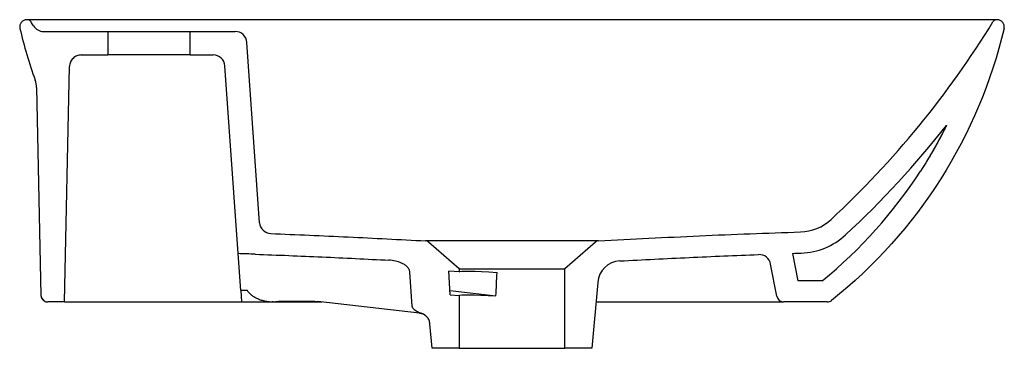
# Model space of a CAD drawing. Header units: millimetres. Extents: x 5024.08 to 5024.499, y 2931.147 to 2931.286.
import ezdxf

# ---------------------------------------------------------------- set-up
doc = ezdxf.new("R2010")
doc.units = ezdxf.units.MM
doc.layers.add('SANINDUSA', color=3, linetype='Continuous')

msp = doc.modelspace()

# ---------------------------------------------------------------- linework, layer by layer
at = {"layer": 'SANINDUSA'}
for p, q in [((5024.083515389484, 2931.286313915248), (5024.083396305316, 2931.286313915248)), ((5024.495876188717, 2931.286313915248), (5024.495757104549, 2931.286313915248)), ((5024.090507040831, 2931.281313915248), (5024.117896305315, 2931.281313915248)), ((5024.117896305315, 2931.281313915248), (5024.117896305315, 2931.271313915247)), ((5024.117896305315, 2931.281313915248), (5024.152896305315, 2931.281313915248)), ((5024.152896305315, 2931.281313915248), (5024.171973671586, 2931.281313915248)), ((5024.152896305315, 2931.271313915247), (5024.152896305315, 2931.281313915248)), ((5024.182320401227, 2931.200026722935), (5024.176961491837, 2931.276662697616)), ((5024.106571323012, 2931.271313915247), (5024.117896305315, 2931.271313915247)), ((5024.152896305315, 2931.271313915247), (5024.117896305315, 2931.271313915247)), ((5024.152896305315, 2931.271313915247), (5024.162648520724, 2931.271313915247)), ((5024.099475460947, 2931.166313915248), (5024.10157237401, 2931.266418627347)), ((5024.173215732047, 2931.186873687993), (5024.167636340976, 2931.266662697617)), ((5024.087565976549, 2931.25746720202), (5024.089413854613, 2931.169251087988)), ((5024.252906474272, 2931.192291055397), (5024.252892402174, 2931.192291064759)), ((5024.267136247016, 2931.180474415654), (5024.254104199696, 2931.191803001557)), ((5024.325169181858, 2931.191803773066), (5024.312136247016, 2931.180474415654)), ((5024.174315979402, 2931.171139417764), (5024.173215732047, 2931.186873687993)), ((5024.408864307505, 2931.186970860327), (5024.411130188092, 2931.175313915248)), ((5024.267136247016, 2931.180474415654), (5024.312136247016, 2931.180474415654)), ((5024.267136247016, 2931.180474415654), (5024.267136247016, 2931.179061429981)), ((5024.312136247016, 2931.146620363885), (5024.312136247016, 2931.180474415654)), ((5024.402220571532, 2931.168741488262), (5024.399561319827, 2931.182422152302)), ((5024.247184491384, 2931.164595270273), (5024.246265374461, 2931.17893442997)), ((5024.263411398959, 2931.169322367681), (5024.262763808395, 2931.179425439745)), ((5024.267136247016, 2931.179061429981), (5024.262763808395, 2931.179425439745)), ((5024.326053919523, 2931.174631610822), (5024.323603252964, 2931.146620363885)), ((5024.421472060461, 2931.175313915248), (5024.411130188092, 2931.175313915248)), ((5024.089413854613, 2931.169251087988), (5024.089412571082, 2931.169251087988)), ((5024.177171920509, 2931.171139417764), (5024.174315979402, 2931.171139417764)), ((5024.174315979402, 2931.171139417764), (5024.174653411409, 2931.166313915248)), ((5024.263292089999, 2931.171183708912), (5024.282824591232, 2931.168866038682)), ((5024.263411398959, 2931.169322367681), (5024.267136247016, 2931.169012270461)), ((5024.267136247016, 2931.169012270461), (5024.267136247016, 2931.146620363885)), ((5024.092411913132, 2931.166313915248), (5024.092413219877, 2931.166313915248)), ((5024.099475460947, 2931.166313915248), (5024.092413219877, 2931.166313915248)), ((5024.099475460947, 2931.166313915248), (5024.10277568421, 2931.166313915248)), ((5024.10277568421, 2931.166313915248), (5024.113114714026, 2931.166313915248)), ((5024.113114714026, 2931.166313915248), (5024.168121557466, 2931.166313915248)), ((5024.168121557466, 2931.166313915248), (5024.174653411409, 2931.166313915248)), ((5024.174653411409, 2931.166313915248), (5024.187478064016, 2931.166313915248)), ((5024.187965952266, 2931.166313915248), (5024.187653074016, 2931.166313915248)), ((5024.25037954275, 2931.161499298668), (5024.207137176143, 2931.166501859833)), ((5024.325326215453, 2931.166313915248), (5024.405165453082, 2931.166313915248)), ((5024.42359012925, 2931.166313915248), (5024.405165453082, 2931.166313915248)), ((5024.25038345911, 2931.161522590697), (5024.25023128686, 2931.161522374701)), ((5024.251000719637, 2931.161523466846), (5024.25038345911, 2931.161522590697)), ((5024.255669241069, 2931.146620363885), (5024.254756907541, 2931.157048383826)), ((5024.267136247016, 2931.146620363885), (5024.255669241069, 2931.146620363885)), ((5024.267136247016, 2931.146620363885), (5024.312136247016, 2931.146620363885)), ((5024.323603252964, 2931.146620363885), (5024.312136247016, 2931.146620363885))]:
    msp.add_line(p, q, dxfattribs=at)
for centre, radius, start, end in [((5024.083396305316, 2931.283313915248), 0.002999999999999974, 90, 193.3483417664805), ((5024.083515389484, 2931.284313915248), 0.002000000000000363, 31.54493249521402, 90), ((5024.495757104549, 2931.284313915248), 0.002000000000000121, 90, 148.455067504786), ((5024.495876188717, 2931.283313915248), 0.002999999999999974, 346.6516582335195, 90), ((5024.090507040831, 2931.286313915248), 0.005000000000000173, 211.8282917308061, 270), ((5024.171973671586, 2931.276313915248), 0.005000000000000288, 3.999999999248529, 90), ((5024.162648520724, 2931.266313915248), 0.005000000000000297, 3.999999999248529, 90), ((5024.411635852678, 2931.216076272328), 0.02, 271.8312209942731, 312.8592123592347), ((5024.187308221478, 2931.200375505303), 0.004999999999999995, 183.9999999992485, 267.8237119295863), ((5024.252792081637, 2931.190293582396), 0.002000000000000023, 48.9999999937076, 87.12482179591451), ((5024.326481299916, 2931.190294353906), 0.002000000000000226, 92.87953249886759, 131.0000000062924), ((5024.411635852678, 2931.216076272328), 0.02899999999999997, 271.8312209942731, 312.8592123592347), ((5024.394653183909, 2931.181468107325), 0.005000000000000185, 10.9999999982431, 92.13752755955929), ((5024.336015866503, 2931.173760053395), 0.01000000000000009, 92.96116039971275, 175.0000000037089), ((5024.092411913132, 2931.169313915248), 0.003000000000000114, 181.1999999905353, 270), ((5024.405165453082, 2931.169313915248), 0.003000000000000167, 190.9999999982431, 270), ((5024.42359012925, 2931.169313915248), 0.003000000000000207, 270, 308.5920997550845)]:
    msp.add_arc(centre, radius, start, end, dxfattribs=at)
at = {"layer": 'SANINDUSA', "extrusion": (0, 0, -1)}
for centre, major_axis, ratio, start_param, end_param in [((5024.289636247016, 2931.177188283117), (-0.0224997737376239, 0.001878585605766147), 0.05371311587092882, 6.278700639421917, 7.562216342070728), ((5024.289636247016, 2930.76018804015), (0.01226850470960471, 0.6443155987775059), 0.02927277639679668, 5.398911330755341, 5.419197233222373)]:
    msp.add_ellipse(centre, major_axis=major_axis, ratio=ratio, start_param=start_param, end_param=end_param, dxfattribs=at)
at = {"layer": 'SANINDUSA', "extrusion": (0, 0, -0.9999999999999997)}
msp.add_ellipse((5024.289636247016, 2931.167139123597), major_axis=(-0.02249977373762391, 0.00187858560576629), ratio=0.05371311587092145, start_param=6.278700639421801, end_param=7.541930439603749, dxfattribs=at)
at = {"layer": 'SANINDUSA', "extrusion": (-2.538211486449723e-14, 2.936369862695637e-15, -0.9999999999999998)}
msp.add_ellipse((5024.252716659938, 2931.164248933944), major_axis=(0.005524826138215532, -0.0006391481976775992), ratio=0.5394059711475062, start_param=1.823651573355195, end_param=3.044200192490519, dxfattribs=at)
at = {"layer": 'SANINDUSA'}
for points, knots in [([(5024.093988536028, 2931.286313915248), (5024.093610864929, 2931.286313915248), (5024.091650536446, 2931.286313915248), (5024.088647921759, 2931.286313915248), (5024.085738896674, 2931.286313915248), (5024.084005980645, 2931.286313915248), (5024.083783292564, 2931.286313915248), (5024.083690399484, 2931.286313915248)], [0, 0, 0, 0, 0.05966379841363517, 0.3096891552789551, 0.5611161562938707, 0.81692207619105, 1, 1, 1, 1]), ([(5024.224817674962, 2931.286313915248), (5024.220986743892, 2931.286313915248), (5024.217196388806, 2931.286313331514), (5024.211572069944, 2931.286311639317), (5024.209706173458, 2931.28631093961), (5024.206009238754, 2931.286309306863), (5024.204176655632, 2931.286308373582), (5024.195092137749, 2931.286303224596), (5024.188074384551, 2931.286297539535), (5024.174529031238, 2931.286286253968), (5024.16800221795, 2931.286280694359), (5024.15858676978, 2931.286274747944), (5024.155510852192, 2931.286273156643), (5024.150993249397, 2931.28627153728), (5024.149507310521, 2931.286271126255), (5024.146585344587, 2931.28627057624), (5024.145147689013, 2931.286270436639), (5024.138075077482, 2931.286270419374), (5024.132785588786, 2931.286272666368), (5024.122928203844, 2931.286280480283), (5024.118360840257, 2931.286286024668), (5024.112066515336, 2931.286294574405), (5024.110058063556, 2931.286297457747), (5024.106263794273, 2931.286302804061), (5024.104473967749, 2931.286305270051), (5024.101107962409, 2931.286309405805), (5024.099531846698, 2931.286311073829), (5024.096594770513, 2931.286313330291), (5024.095235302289, 2931.286313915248), (5024.093988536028, 2931.286313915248)], [0, 0, 0, 0, 0.06249999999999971, 0.06249999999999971, 0.09374999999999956, 0.09374999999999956, 0.1249999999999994, 0.1249999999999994, 0.2499999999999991, 0.2499999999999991, 0.3749999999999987, 0.3749999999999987, 0.4374999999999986, 0.4374999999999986, 0.4687499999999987, 0.4687499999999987, 0.4999999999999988, 0.4999999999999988, 0.6249999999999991, 0.6249999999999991, 0.7499999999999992, 0.7499999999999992, 0.8124999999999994, 0.8124999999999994, 0.8749999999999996, 0.8749999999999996, 0.9374999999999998, 0.9374999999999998, 1, 1, 1, 1]), ([(5024.354454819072, 2931.286313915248), (5024.349250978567, 2931.286313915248), (5024.343993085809, 2931.286313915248), (5024.333369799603, 2931.286313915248), (5024.328004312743, 2931.286313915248), (5024.317164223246, 2931.286313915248), (5024.311688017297, 2931.286313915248), (5024.300630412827, 2931.286313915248), (5024.295121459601, 2931.286313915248), (5024.284142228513, 2931.286313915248), (5024.278671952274, 2931.286313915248), (5024.267769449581, 2931.286313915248), (5024.26233722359, 2931.286313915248), (5024.251511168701, 2931.286313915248), (5024.246117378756, 2931.286313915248), (5024.238056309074, 2931.286313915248), (5024.235371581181, 2931.286313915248), (5024.230060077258, 2931.286313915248), (5024.227427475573, 2931.286313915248), (5024.224817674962, 2931.286313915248)], [0, 0, 0, 0, 0.125, 0.125, 0.25, 0.25, 0.3749999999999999, 0.3749999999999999, 0.4999999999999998, 0.4999999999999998, 0.6249999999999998, 0.6249999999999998, 0.7499999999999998, 0.7499999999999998, 0.8749999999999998, 0.8749999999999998, 0.9374999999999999, 0.9374999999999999, 1, 1, 1, 1]), ([(5024.485283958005, 2931.286313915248), (5024.484037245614, 2931.286313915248), (5024.482679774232, 2931.286313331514), (5024.480476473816, 2931.286311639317), (5024.47971352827, 2931.28631093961), (5024.478137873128, 2931.286309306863), (5024.477324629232, 2931.286308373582), (5024.473132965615, 2931.286303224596), (5024.469379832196, 2931.286297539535), (5024.461089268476, 2931.286286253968), (5024.456550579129, 2931.286280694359), (5024.449142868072, 2931.286274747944), (5024.446573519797, 2931.286273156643), (5024.442565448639, 2931.28627153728), (5024.441207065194, 2931.286271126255), (5024.438455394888, 2931.28627057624), (5024.437060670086, 2931.286270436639), (5024.429993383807, 2931.286270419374), (5024.424041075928, 2931.286272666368), (5024.411552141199, 2931.286280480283), (5024.405015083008, 2931.286286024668), (5024.394758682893, 2931.286294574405), (5024.391258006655, 2931.286297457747), (5024.384166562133, 2931.286302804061), (5024.380570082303, 2931.286305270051), (5024.373276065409, 2931.286309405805), (5024.369578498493, 2931.286311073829), (5024.362081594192, 2931.286313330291), (5024.358285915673, 2931.286313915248), (5024.354454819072, 2931.286313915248)], [0, 0, 0, 0, 0.06249999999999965, 0.06249999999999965, 0.09374999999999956, 0.09374999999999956, 0.1249999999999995, 0.1249999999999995, 0.2499999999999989, 0.2499999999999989, 0.3749999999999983, 0.3749999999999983, 0.4374999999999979, 0.4374999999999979, 0.4687499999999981, 0.4687499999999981, 0.4999999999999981, 0.4999999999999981, 0.6249999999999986, 0.6249999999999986, 0.7499999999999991, 0.7499999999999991, 0.8124999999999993, 0.8124999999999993, 0.8749999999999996, 0.8749999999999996, 0.9374999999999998, 0.9374999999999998, 1, 1, 1, 1]), ([(5024.495582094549, 2931.286313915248), (5024.495509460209, 2931.286313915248), (5024.495325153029, 2931.286313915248), (5024.494067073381, 2931.286313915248), (5024.492308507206, 2931.286313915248), (5024.490391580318, 2931.286313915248), (5024.488096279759, 2931.286313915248), (5024.486221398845, 2931.286313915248), (5024.485283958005, 2931.286313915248)], [0, 0, 0, 0, 0.1545622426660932, 0.3921964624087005, 0.5435311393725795, 0.69486572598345, 0.8474328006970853, 1, 1, 1, 1]), ([(5024.106571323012, 2931.271313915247), (5024.106249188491, 2931.271313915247), (5024.105922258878, 2931.271282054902), (5024.105290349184, 2931.271157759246), (5024.104982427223, 2931.271065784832), (5024.104532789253, 2931.270882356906), (5024.104384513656, 2931.270813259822), (5024.104098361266, 2931.270662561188), (5024.103959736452, 2931.270580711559), (5024.103556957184, 2931.270316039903), (5024.103305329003, 2931.270113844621), (5024.102840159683, 2931.269658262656), (5024.102633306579, 2931.269411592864), (5024.102269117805, 2931.268881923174), (5024.102110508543, 2931.268595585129), (5024.101853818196, 2931.268002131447), (5024.101755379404, 2931.267696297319), (5024.101617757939, 2931.267066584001), (5024.101579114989, 2931.266740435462), (5024.10157237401, 2931.266418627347)], [0, 0, 0, 0, 0.1249999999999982, 0.1249999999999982, 0.2499999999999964, 0.2499999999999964, 0.3125000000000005, 0.3125000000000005, 0.3750000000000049, 0.3750000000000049, 0.5000000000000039, 0.5000000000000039, 0.6250000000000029, 0.6250000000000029, 0.7500000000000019, 0.7500000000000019, 0.8750000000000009, 0.8750000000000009, 1, 1, 1, 1]), ([(5024.474338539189, 2931.241396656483), (5024.474338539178, 2931.241396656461), (5024.474335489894, 2931.241390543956), (5024.474329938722, 2931.241379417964), (5024.474326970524, 2931.241373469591), (5024.474317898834, 2931.241355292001), (5024.474311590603, 2931.241342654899), (5024.474292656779, 2931.241304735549), (5024.474279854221, 2931.241279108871), (5024.474241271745, 2931.241201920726), (5024.474215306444, 2931.241150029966), (5024.474137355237, 2931.24099441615), (5024.474085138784, 2931.240890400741), (5024.473928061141, 2931.240578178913), (5024.473822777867, 2931.240369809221), (5024.473505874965, 2931.239745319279), (5024.473293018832, 2931.239329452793), (5024.472649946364, 2931.238083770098), (5024.472215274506, 2931.237255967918), (5024.470894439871, 2931.23478254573), (5024.469991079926, 2931.233146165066), (5024.46813876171, 2931.229898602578), (5024.46718965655, 2931.228287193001), (5024.465732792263, 2931.225890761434), (5024.46524163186, 2931.225095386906), (5024.464496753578, 2931.223907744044), (5024.464247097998, 2931.223512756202), (5024.463870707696, 2931.222921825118), (5024.463744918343, 2931.222725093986), (5024.463555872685, 2931.222430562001), (5024.463492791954, 2931.222332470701), (5024.463398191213, 2931.222185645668), (5024.463366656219, 2931.222136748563), (5024.463319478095, 2931.222063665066), (5024.463303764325, 2931.222039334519), (5024.46328035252, 2931.222003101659), (5024.463272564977, 2931.221991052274), (5024.463261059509, 2931.221973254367), (5024.463257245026, 2931.221967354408), (5024.463249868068, 2931.221955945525), (5024.463244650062, 2931.221947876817), (5024.463244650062, 2931.221947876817)], [0, 0, 0, 0, 0.0009765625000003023, 0.0009765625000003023, 0.001953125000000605, 0.001953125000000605, 0.003906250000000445, 0.003906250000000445, 0.007812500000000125, 0.007812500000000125, 0.0156250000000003, 0.0156250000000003, 0.03125000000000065, 0.03125000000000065, 0.06250000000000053, 0.06250000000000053, 0.1250000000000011, 0.1250000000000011, 0.2500000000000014, 0.2500000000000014, 0.500000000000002, 0.500000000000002, 0.7500000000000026, 0.7500000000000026, 0.8750000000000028, 0.8750000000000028, 0.9375000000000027, 0.9375000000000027, 0.9687500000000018, 0.9687500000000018, 0.9843750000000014, 0.9843750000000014, 0.9921874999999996, 0.9921874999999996, 0.9960937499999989, 0.9960937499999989, 0.9980468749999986, 0.9980468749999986, 0.9990234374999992, 0.9990234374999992, 1, 1, 1, 1]), ([(5024.187118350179, 2931.195379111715), (5024.198080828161, 2931.194962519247), (5024.20904322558, 2931.194487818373), (5024.22548670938, 2931.193694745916), (5024.230967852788, 2931.193417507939), (5024.241930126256, 2931.192853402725), (5024.247411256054, 2931.192566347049), (5024.252892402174, 2931.192291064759)], [0, 0, 0, 0, 0.5, 0.5, 0.75, 0.75, 1, 1, 1, 1]), ([(5024.326380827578, 2931.192291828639), (5024.32630822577, 2931.192291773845), (5024.32616148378, 2931.192291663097), (5024.324918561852, 2931.192290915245), (5024.32277247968, 2931.192289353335), (5024.319582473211, 2931.192286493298), (5024.315515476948, 2931.192281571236), (5024.310756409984, 2931.192273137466), (5024.305358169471, 2931.192261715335), (5024.29956825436, 2931.192250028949), (5024.293441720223, 2931.192240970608), (5024.28724474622, 2931.192239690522), (5024.281042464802, 2931.192247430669), (5024.275129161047, 2931.192258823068), (5024.269583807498, 2931.192270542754), (5024.264673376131, 2931.192279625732), (5024.260449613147, 2931.192285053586), (5024.257070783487, 2931.192288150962), (5024.254675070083, 2931.192289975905), (5024.253437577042, 2931.192290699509), (5024.253276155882, 2931.192290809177), (5024.252906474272, 2931.192291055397)], [0, 0, 0, 0, 0.04750069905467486, 0.09600790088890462, 0.1511964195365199, 0.2079867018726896, 0.2631404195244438, 0.3198997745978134, 0.3749319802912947, 0.4315530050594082, 0.4867100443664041, 0.5434470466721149, 0.5990143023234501, 0.6562031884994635, 0.7116194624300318, 0.7686626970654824, 0.8237326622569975, 0.8803984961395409, 0.9354699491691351, 0.9921320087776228, 1, 1, 1, 1]), ([(5024.326380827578, 2931.192291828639), (5024.333538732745, 2931.192651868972), (5024.340696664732, 2931.193031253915), (5024.355012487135, 2931.193760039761), (5024.362170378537, 2931.194110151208), (5024.383643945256, 2931.195082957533), (5024.397959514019, 2931.195628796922), (5024.41227496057, 2931.196086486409)], [0, 0, 0, 0, 0.2500000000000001, 0.2500000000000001, 0.5000000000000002, 0.5000000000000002, 1, 1, 1, 1]), ([(5024.180526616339, 2931.186617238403), (5024.189997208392, 2931.186275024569), (5024.199466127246, 2931.185892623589), (5024.218400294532, 2931.185039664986), (5024.227865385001, 2931.184566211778), (5024.237329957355, 2931.184078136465)], [0, 0, 0, 0, 0.5, 0.5, 1, 1, 1, 1]), ([(5024.246265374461, 2931.17893442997), (5024.246250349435, 2931.179168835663), (5024.246205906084, 2931.179395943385), (5024.246066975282, 2931.179837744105), (5024.245971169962, 2931.180053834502), (5024.245745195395, 2931.18045799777), (5024.245614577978, 2931.180648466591), (5024.245325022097, 2931.181010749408), (5024.24516548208, 2931.181182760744), (5024.244664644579, 2931.181662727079), (5024.244297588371, 2931.18194086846), (5024.24371258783, 2931.182314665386), (5024.24351117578, 2931.182432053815), (5024.243103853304, 2931.182650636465), (5024.242897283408, 2931.182752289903), (5024.241851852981, 2931.183227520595), (5024.24097583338, 2931.183505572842), (5024.239168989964, 2931.183909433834), (5024.238254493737, 2931.184030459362), (5024.237329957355, 2931.184078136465)], [0, 0, 0, 0, 0.06249999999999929, 0.06249999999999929, 0.1249999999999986, 0.1249999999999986, 0.1874999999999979, 0.1874999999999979, 0.2499999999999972, 0.2499999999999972, 0.3749999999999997, 0.3749999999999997, 0.4375000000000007, 0.4375000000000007, 0.5000000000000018, 0.5000000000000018, 0.7500000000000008, 0.7500000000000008, 1, 1, 1, 1]), ([(5024.335499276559, 2931.183746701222), (5024.340426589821, 2931.184001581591), (5024.345346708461, 2931.1842577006), (5024.355179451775, 2931.184754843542), (5024.360092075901, 2931.184995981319), (5024.374826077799, 2931.18568524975), (5024.384644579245, 2931.186098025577), (5024.394466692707, 2931.186464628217)], [0, 0, 0, 0, 0.2499999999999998, 0.2499999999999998, 0.4999999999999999, 0.4999999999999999, 1, 1, 1, 1]), ([(5024.089413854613, 2931.169251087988), (5024.0894178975, 2931.169058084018), (5024.08944037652, 2931.168866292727), (5024.08952334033, 2931.168485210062), (5024.089583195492, 2931.16829987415), (5024.089736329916, 2931.167945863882), (5024.08983074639, 2931.167774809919), (5024.090051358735, 2931.167453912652), (5024.090175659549, 2931.167306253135), (5024.090451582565, 2931.167035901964), (5024.090605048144, 2931.166912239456), (5024.090928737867, 2931.166699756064), (5024.091099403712, 2931.166609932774), (5024.091458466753, 2931.16646328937), (5024.091646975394, 2931.166407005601), (5024.092025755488, 2931.166332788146), (5024.092218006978, 2931.166313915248), (5024.092413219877, 2931.166313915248)], [0, 0, 0, 0, 0.125, 0.125, 0.25, 0.25, 0.375, 0.375, 0.5, 0.5, 0.625, 0.625, 0.75, 0.75, 0.875, 0.875, 1, 1, 1, 1]), ([(5024.181896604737, 2931.167459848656), (5024.181455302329, 2931.167640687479), (5024.181019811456, 2931.167846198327), (5024.180375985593, 2931.168200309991), (5024.180162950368, 2931.16832603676), (5024.17974022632, 2931.168595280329), (5024.179530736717, 2931.168738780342), (5024.178918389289, 2931.169192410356), (5024.178526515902, 2931.169528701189), (5024.177794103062, 2931.170282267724), (5024.177461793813, 2931.170690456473), (5024.177171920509, 2931.171139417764)], [0, 0, 0, 0, 0.2500000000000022, 0.2500000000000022, 0.3750000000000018, 0.3750000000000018, 0.5000000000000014, 0.5000000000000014, 0.7500000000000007, 0.7500000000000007, 1, 1, 1, 1]), ([(5024.186358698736, 2931.166392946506), (5024.185749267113, 2931.166450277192), (5024.185140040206, 2931.166539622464), (5024.183935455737, 2931.166787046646), (5024.183342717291, 2931.166944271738), (5024.18275955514, 2931.167139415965)], [0, 0, 0, 0, 0.5, 0.5, 1, 1, 1, 1]), ([(5024.186358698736, 2931.166392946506), (5024.186853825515, 2931.166331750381), (5024.187349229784, 2931.166304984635), (5024.188093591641, 2931.166322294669), (5024.188341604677, 2931.166337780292), (5024.188829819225, 2931.166388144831), (5024.189071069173, 2931.166423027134), (5024.189309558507, 2931.166467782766)], [0, 0, 0, 0, 0.5, 0.5, 0.75, 0.75, 1, 1, 1, 1]), ([(5024.188057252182, 2931.166313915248), (5024.188051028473, 2931.166313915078), (5024.187914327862, 2931.166313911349), (5024.18777779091, 2931.166318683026), (5024.187647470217, 2931.166323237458)], [0, 0, 0, 0, 0.04552803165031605, 0.9999999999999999, 0.9999999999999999, 0.9999999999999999, 0.9999999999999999]), ([(5024.188057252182, 2931.166313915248), (5024.188548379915, 2931.166313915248), (5024.190066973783, 2931.166313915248), (5024.193009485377, 2931.166313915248), (5024.197565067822, 2931.166313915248), (5024.20271474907, 2931.166313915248), (5024.206952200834, 2931.166313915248), (5024.2087617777, 2931.166313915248)], [0, 0, 0, 0, 0.09867341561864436, 0.3051036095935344, 0.5126693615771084, 0.7918885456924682, 1, 1, 1, 1]), ([(5024.190880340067, 2931.166620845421), (5024.192557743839, 2931.166617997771), (5024.194235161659, 2931.166614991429), (5024.19591259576, 2931.166611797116), (5024.197534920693, 2931.166608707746), (5024.199157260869, 2931.166605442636), (5024.200779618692, 2931.166601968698), (5024.202401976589, 2931.166598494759), (5024.204024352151, 2931.166594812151), (5024.205646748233, 2931.166590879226)], [2.964296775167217e-16, 2.964296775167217e-16, 2.964296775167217e-16, 2.964296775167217e-16, 0.006000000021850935, 0.006000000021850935, 0.006000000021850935, 0.01180288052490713, 0.01180288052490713, 0.01180288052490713, 0.01760576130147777, 0.01760576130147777, 0.01760576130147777, 0.01760576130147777]), ([(5024.253744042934, 2931.159564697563), (5024.253606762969, 2931.159745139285), (5024.253241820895, 2931.160224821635), (5024.252432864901, 2931.160825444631), (5024.251430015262, 2931.161321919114), (5024.250705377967, 2931.161431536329), (5024.250370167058, 2931.1614822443)], [0, 0, 0, 0, 0.1704514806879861, 0.4531245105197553, 0.7470201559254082, 1, 1, 1, 1]), ([(5024.254756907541, 2931.157048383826), (5024.254711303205, 2931.157569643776), (5024.254588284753, 2931.158070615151), (5024.25429014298, 2931.158792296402), (5024.254171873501, 2931.159025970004), (5024.253904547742, 2931.159467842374), (5024.253754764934, 2931.159677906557), (5024.253422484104, 2931.160075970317), (5024.253238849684, 2931.160264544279), (5024.252850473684, 2931.160606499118), (5024.252644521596, 2931.160761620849), (5024.2522089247, 2931.161039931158), (5024.25197745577, 2931.161163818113), (5024.251499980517, 2931.161372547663), (5024.251254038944, 2931.161457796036), (5024.251000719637, 2931.161523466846)], [0, 0, 0, 0, 0.2499999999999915, 0.2499999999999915, 0.3749999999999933, 0.3749999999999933, 0.4999999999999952, 0.4999999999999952, 0.6249999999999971, 0.6249999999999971, 0.7499999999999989, 0.7499999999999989, 0.8750000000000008, 0.8750000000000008, 1, 1, 1, 1])]:
    msp.add_open_spline(points, degree=3, knots=knots, dxfattribs=at)
for points in [[(5024.086258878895, 2931.283677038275), (5024.085911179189, 2931.284237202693), (5024.085564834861, 2931.284798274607), (5024.085219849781, 2931.285360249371)], [(5024.42523983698, 2931.201415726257), (5024.451877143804, 2931.226133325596), (5024.475031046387, 2931.25437439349), (5024.494052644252, 2931.285360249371)], [(5024.08047735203, 2931.282621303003), (5024.082251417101, 2931.275144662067), (5024.084427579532, 2931.267799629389), (5024.086987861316, 2931.260614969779)], [(5024.498795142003, 2931.282621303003), (5024.487967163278, 2931.236987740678), (5024.462160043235, 2931.196256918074), (5024.425461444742, 2931.166969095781)], [(5024.087565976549, 2931.25746720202), (5024.087543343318, 2931.25854769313), (5024.087350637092, 2931.259596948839), (5024.086987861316, 2931.260614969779)], [(5024.431361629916, 2931.194818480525), (5024.446885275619, 2931.209223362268), (5024.461251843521, 2931.224798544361), (5024.47433853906, 2931.241396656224)], [(5024.47433853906, 2931.241396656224), (5024.47100300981, 2931.234709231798), (5024.467298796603, 2931.228216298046), (5024.463244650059, 2931.221947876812)], [(5024.421472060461, 2931.175313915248), (5024.437857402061, 2931.188671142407), (5024.451916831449, 2931.2044328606), (5024.463244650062, 2931.221947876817)], [(5024.180526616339, 2931.186617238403), (5024.178089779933, 2931.186705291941), (5024.175652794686, 2931.186790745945), (5024.173215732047, 2931.186873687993)], [(5024.408864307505, 2931.186970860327), (5024.410097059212, 2931.187011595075), (5024.411329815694, 2931.187051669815), (5024.412562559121, 2931.187091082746)], [(5024.18275955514, 2931.167139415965), (5024.182469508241, 2931.167236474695), (5024.182181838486, 2931.167342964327), (5024.181896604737, 2931.167459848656)], [(5024.189309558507, 2931.166467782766), (5024.189862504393, 2931.166569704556), (5024.190379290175, 2931.166620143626), (5024.19085503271, 2931.166620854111)], [(5024.205646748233, 2931.166590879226), (5024.206177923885, 2931.166589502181), (5024.206708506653, 2931.166557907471), (5024.207238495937, 2931.16649606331)]]:
    msp.add_open_spline(points, degree=3, dxfattribs=at)

doc.saveas('drawing.dxf')
